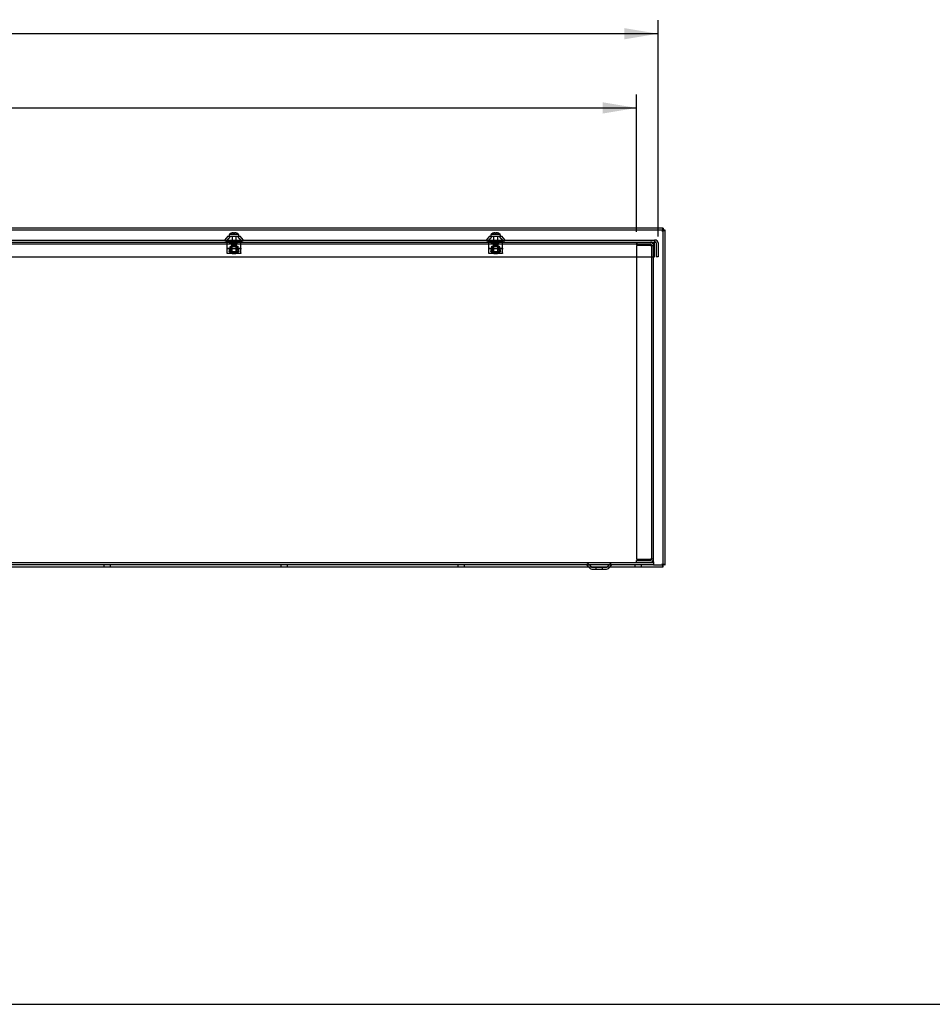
# Model space of a CAD drawing. Header units: inches. Extents: x 1 to 240, y -1 to 159.
# Tile 3 of 11: x 82 to 115, y 0 to 37. Entities that reach past the tile are written whole.
import ezdxf
from ezdxf.enums import TextEntityAlignment as Align
from ezdxf.lldxf.tags import DXFTag

# ---------------------------------------------------------------- set-up
doc = ezdxf.new("R2010")
doc.units = ezdxf.units.IN
doc.header["$MEASUREMENT"] = 0
for name, color, linetype in [('COM70472-33', 7, 'Continuous'), ('COM70473-33', 7, 'Continuous'), ('COM70474-5', 7, 'Continuous'), ('COM70985-13', 7, 'Continuous'), ('Default', 7, 'Continuous'), ('NTS16522', 7, 'Continuous'), ('RNG17670', 7, 'Continuous'), ('SCS19475', 7, 'Continuous')]:
    doc.layers.add(name, color=color, linetype=linetype)
doc.styles.add('SEACAD_Times_New_Roman', font='times.ttf')
tags = doc.linetypes.add('HIDDEN2', pattern=[0.1875, 0.125, -0.0625]).pattern_tags.tags
tags[6:7] = [DXFTag(74, 4), DXFTag(75, 0), DXFTag(340, '0'), DXFTag(46, 0.0), DXFTag(50, 0.0), DXFTag(44, 0.0), DXFTag(45, 0.0)]
tags[4:5] = [DXFTag(74, 4), DXFTag(75, 0), DXFTag(340, '0'), DXFTag(46, 0.0), DXFTag(50, 0.0), DXFTag(44, 0.0), DXFTag(45, 0.0)]
doc.dimstyles.new('HAMMOND_(STH_-_240x160)', dxfattribs={"dimtxt": 1, "dimasz": 1.25, "dimexe": 0.5, "dimexo": 0.5, "dimgap": 0.25, "dimtad": 0, "dimtih": 1, "dimtoh": 1, "dimzin": 0, "dimdsep": 46, "dimtxsty": 'SEACAD_Times_New_Roman', "dimblk1": '_SE_FILLED', "dimblk2": '_SE_FILLED', "dimsah": 1, "dimcen": 0.5, "dimadec": 0, "dimazin": 0, "dimtfac": 0.8, "dimtofl": 0, "dimtmove": 1, "dimatfit": 3, "dimfxl": 1, "dimtolj": 1, "dimtzin": 0, "dimarcsym": 0})

# ---------------------------------------------------------------- blocks, each defined once
blk = doc.blocks.new('SE6')
at = {"layer": 'COM70472-33', "color": 7, "linetype": 'HIDDEN2'}
for p, q in [((75.654, 28.488), (104.529, 28.488)), ((89.542, 28.56), (89.542, 28.488)), ((89.772, 28.488), (89.772, 28.56)), ((99.211, 28.56), (99.211, 28.488)), ((99.441, 28.488), (99.441, 28.56)), ((104.529, 28.56), (104.529, 28.452)), ((104.529, 28.452), (104.559, 28.452)), ((104.559, 28.452), (104.559, 28.56)), ((105.154, 28.007), (105.154, 28.56)), ((105.154, 16.704), (45.154, 16.704)), ((102.746, 16.674), (102.863, 16.557)), ((102.885, 16.548), (103.423, 16.548)), ((103.029, 16.548), (103.029, 16.476)), ((103.279, 16.476), (103.279, 16.548)), ((103.444, 16.557), (103.561, 16.674))]:
    blk.add_line(p, q, dxfattribs=at)
at = {"layer": 'COM70472-33', "color": 7, "linetype": 'Continuous'}
for p, q in [((105.154, 16.74), (105.154, 28.007)), ((105.154, 16.74), (105.154, 16.632)), ((105.154, 16.632), (45.154, 16.632)), ((102.695, 16.623), (102.813, 16.506)), ((102.885, 16.476), (103.423, 16.476)), ((103.495, 16.506), (103.612, 16.623))]:
    blk.add_line(p, q, dxfattribs=at)
at = {"layer": 'COM70472-33', "color": 7, "linetype": 'HIDDEN2'}
for centre, radius, start, end in [((102.674, 16.602), 0.102, 45, 90), ((102.885, 16.578), 0.03, 225, 270), ((103.423, 16.578), 0.03, 270, 315), ((103.633, 16.602), 0.102, 90, 135)]:
    blk.add_arc(centre, radius, start, end, dxfattribs=at)
at = {"layer": 'COM70472-33', "color": 7, "linetype": 'Continuous'}
for centre, radius, start, end in [((102.674, 16.602), 0.03, 45, 90), ((102.885, 16.578), 0.102, 225, 270), ((103.423, 16.578), 0.102, 270, 315), ((103.633, 16.602), 0.03, 90, 135)]:
    blk.add_arc(centre, radius, start, end, dxfattribs=at)
at = {"layer": 'COM70473-33', "color": 7, "linetype": 'Continuous'}
for p, q in [((89.433, 28.778), (89.306, 28.632)), ((89.433, 28.778), (89.881, 28.778)), ((90.008, 28.632), (89.881, 28.778)), ((99.102, 28.778), (98.975, 28.632)), ((99.102, 28.778), (99.55, 28.778)), ((99.677, 28.632), (99.55, 28.778)), ((45.107, 28.632), (105.201, 28.632)), ((105.218, 28.632), (105.201, 28.632)), ((105.201, 28.632), (105.201, 28.524)), ((105.218, 28.56), (105.201, 28.56)), ((105.201, 28.007), (105.201, 28.524)), ((105.254, 28.524), (105.254, 28.007)), ((105.326, 28.524), (105.326, 28.007)), ((45.107, 28.007), (105.201, 28.007)), ((105.326, 28.007), (105.254, 28.007))]:
    blk.add_line(p, q, dxfattribs=at)
at = {"layer": 'COM70473-33', "color": 7, "linetype": 'HIDDEN2'}
for p, q in [((89.528, 28.778), (89.36, 28.585)), ((89.953, 28.585), (89.785, 28.778)), ((99.197, 28.778), (99.029, 28.585)), ((99.622, 28.585), (99.454, 28.778)), ((45.107, 28.56), (105.201, 28.56))]:
    blk.add_line(p, q, dxfattribs=at)
for centre, start, end in [((89.306, 28.632), 270, 319), ((90.008, 28.632), 221, 270), ((98.975, 28.632), 270, 319), ((99.677, 28.632), 221, 270)]:
    blk.add_arc(centre, 0.072, start, end, dxfattribs=at)
at = {"layer": 'COM70473-33', "color": 7, "linetype": 'Continuous'}
for radius in [0.108, 0.036]:
    blk.add_arc((105.218, 28.524), radius, 0, 90, dxfattribs=at)
at = {"layer": 'COM70474-5', "color": 7, "linetype": 'HIDDEN2'}
for p, q in [((104.529, 28.488), (105.046, 28.488)), ((105.046, 28.435), (104.529, 28.435)), ((104.529, 28.435), (104.529, 16.849)), ((105.046, 28.435), (105.154, 28.435)), ((105.082, 28.435), (105.082, 28.452)), ((105.082, 28.435), (105.082, 16.849)), ((104.529, 16.849), (105.046, 16.849)), ((105.046, 16.796), (104.529, 16.796)), ((104.529, 16.724), (104.529, 16.796)), ((105.154, 16.849), (105.046, 16.849)), ((105.082, 16.832), (105.082, 16.849)), ((105.046, 16.724), (104.529, 16.724))]:
    blk.add_line(p, q, dxfattribs=at)
for centre, radius, start, end in [((105.046, 28.452), 0.108, 0, 90), ((105.046, 28.452), 0.036, 0, 90), ((105.046, 16.832), 0.108, 270, 0), ((105.046, 16.832), 0.036, 270, 0)]:
    blk.add_arc(centre, radius, start, end, dxfattribs=at)
at = {"layer": 'COM70985-13', "color": 7, "linetype": 'Continuous'}
for p, q in [((105.519, 29.07), (44.788, 29.07)), ((105.519, 28.998), (44.788, 28.998)), ((105.519, 29.07), (105.519, 28.998)), ((105.591, 28.998), (105.519, 28.998)), ((105.519, 16.632), (105.519, 28.998)), ((105.591, 16.632), (105.591, 28.998)), ((75.573, 16.56), (102.734, 16.56)), ((102.734, 16.584), (102.734, 16.56)), ((102.734, 16.56), (102.758, 16.56)), ((103.549, 16.56), (103.572, 16.56)), ((103.572, 16.56), (103.572, 16.583)), ((103.572, 16.56), (105.519, 16.56)), ((105.154, 16.632), (105.519, 16.632)), ((105.519, 16.56), (105.519, 16.632)), ((105.591, 16.632), (105.519, 16.632))]:
    blk.add_line(p, q, dxfattribs=at)
at = {"layer": 'COM70985-13', "color": 7, "linetype": 'HIDDEN2'}
for p, q in [((84.841, 16.632), (84.841, 16.56)), ((85.091, 16.56), (85.091, 16.632)), ((91.383, 16.632), (91.383, 16.56)), ((91.633, 16.56), (91.633, 16.632)), ((97.925, 16.632), (97.925, 16.56)), ((98.175, 16.56), (98.175, 16.632)), ((102.734, 16.632), (102.734, 16.584)), ((102.758, 16.56), (103.549, 16.56)), ((103.572, 16.583), (103.572, 16.632)), ((104.466, 16.632), (104.466, 16.56)), ((104.716, 16.56), (104.716, 16.632))]:
    blk.add_line(p, q, dxfattribs=at)
for points in [[(105.483, 28.962), (105.486, 28.976), (105.489, 28.99), (105.495, 29.016), (105.498, 29.028), (105.504, 29.048), (105.507, 29.056), (105.513, 29.067), (105.516, 29.07), (105.519, 29.07)], [(105.591, 28.998), (105.591, 28.995), (105.588, 28.992), (105.578, 28.986), (105.57, 28.983), (105.55, 28.977), (105.538, 28.974), (105.511, 28.968), (105.497, 28.965), (105.483, 28.962)], [(105.519, 16.56), (105.516, 16.56), (105.513, 16.563), (105.507, 16.574), (105.504, 16.582), (105.498, 16.602), (105.495, 16.614), (105.489, 16.64), (105.486, 16.654), (105.483, 16.668)], [(105.483, 16.668), (105.497, 16.665), (105.511, 16.662), (105.538, 16.656), (105.55, 16.653), (105.57, 16.647), (105.578, 16.644), (105.588, 16.638), (105.591, 16.635), (105.591, 16.632)]]:
    blk.add_open_spline(points, degree=3, knots=[0, 0, 0, 0, 0.25, 0.25, 0.5, 0.5, 0.75, 0.75, 1, 1, 1, 1], dxfattribs=at)
at = {"layer": 'COM70985-13', "color": 7, "linetype": 'Continuous'}
for points in [[(105.483, 28.962), (105.489, 28.971), (105.495, 28.981), (105.507, 28.994), (105.513, 28.998), (105.519, 28.998)], [(105.519, 28.998), (105.519, 28.992), (105.515, 28.986), (105.502, 28.974), (105.493, 28.968), (105.483, 28.962)], [(105.519, 16.632), (105.513, 16.632), (105.507, 16.636), (105.495, 16.649), (105.489, 16.659), (105.483, 16.668)], [(105.483, 16.668), (105.493, 16.662), (105.502, 16.656), (105.515, 16.644), (105.519, 16.638), (105.519, 16.632)]]:
    blk.add_open_spline(points, degree=3, knots=[0, 0, 0, 0, 0.5, 0.5, 1, 1, 1, 1], dxfattribs=at)
at = {"layer": 'NTS16522', "color": 7, "linetype": 'HIDDEN2'}
for p, q in [((89.407, 28.56), (89.407, 28.578)), ((89.407, 28.578), (89.907, 28.578)), ((89.407, 28.544), (89.407, 28.56)), ((89.407, 28.328), (89.407, 28.544)), ((89.47, 28.56), (89.47, 28.578)), ((89.514, 28.56), (89.514, 28.578)), ((89.514, 28.357), (89.521, 28.401)), ((89.521, 28.401), (89.793, 28.401)), ((89.536, 28.357), (89.536, 28.401)), ((89.55, 28.578), (89.55, 28.56)), ((89.562, 28.185), (89.562, 28.401)), ((89.579, 28.401), (89.579, 28.195)), ((89.735, 28.195), (89.735, 28.401)), ((89.752, 28.185), (89.752, 28.401)), ((89.764, 28.56), (89.764, 28.578)), ((89.778, 28.401), (89.778, 28.357)), ((89.793, 28.401), (89.8, 28.357)), ((89.8, 28.56), (89.8, 28.578)), ((89.844, 28.56), (89.844, 28.578)), ((89.907, 28.56), (89.907, 28.578)), ((89.907, 28.56), (89.907, 28.544)), ((89.907, 28.328), (89.907, 28.544)), ((99.076, 28.56), (99.076, 28.578)), ((99.076, 28.578), (99.576, 28.578)), ((99.076, 28.544), (99.076, 28.56)), ((99.076, 28.328), (99.076, 28.544)), ((99.139, 28.56), (99.139, 28.578)), ((99.182, 28.357), (99.19, 28.401)), ((99.183, 28.56), (99.183, 28.578)), ((99.19, 28.401), (99.461, 28.401)), ((99.205, 28.357), (99.205, 28.401)), ((99.219, 28.578), (99.219, 28.56)), ((99.231, 28.185), (99.231, 28.401)), ((99.248, 28.401), (99.248, 28.195)), ((99.404, 28.195), (99.404, 28.401)), ((99.421, 28.185), (99.421, 28.401)), ((99.433, 28.56), (99.433, 28.578)), ((99.446, 28.401), (99.446, 28.357)), ((99.461, 28.401), (99.469, 28.357)), ((99.469, 28.56), (99.469, 28.578)), ((99.513, 28.56), (99.513, 28.578)), ((99.576, 28.56), (99.576, 28.578)), ((99.576, 28.56), (99.576, 28.544)), ((99.576, 28.328), (99.576, 28.544)), ((89.407, 28.328), (89.907, 28.328)), ((89.407, 28.296), (89.407, 28.328)), ((89.907, 28.31), (89.407, 28.31)), ((89.407, 28.165), (89.407, 28.296)), ((89.407, 28.133), (89.407, 28.165)), ((89.407, 28.15), (89.907, 28.15)), ((89.907, 28.133), (89.407, 28.133)), ((89.481, 28.21), (89.499, 28.31)), ((89.481, 28.21), (89.502, 28.185)), ((89.481, 28.21), (89.507, 28.21)), ((89.514, 28.357), (89.499, 28.357)), ((89.499, 28.357), (89.499, 28.347)), ((89.512, 28.347), (89.499, 28.347)), ((89.502, 28.185), (89.507, 28.21)), ((89.812, 28.185), (89.502, 28.185)), ((89.524, 28.31), (89.507, 28.21)), ((89.507, 28.21), (89.807, 28.21)), ((89.514, 28.357), (89.508, 28.328)), ((89.514, 28.357), (89.515, 28.357)), ((89.536, 28.357), (89.515, 28.357)), ((89.55, 28.15), (89.55, 28.133)), ((89.579, 28.195), (89.569, 28.185)), ((89.579, 28.195), (89.735, 28.195)), ((89.745, 28.185), (89.735, 28.195)), ((89.764, 28.133), (89.764, 28.15)), ((89.799, 28.357), (89.778, 28.357)), ((89.807, 28.21), (89.789, 28.31)), ((89.799, 28.357), (89.8, 28.357)), ((89.8, 28.357), (89.805, 28.328)), ((89.8, 28.357), (89.815, 28.357)), ((89.815, 28.347), (89.802, 28.347)), ((89.833, 28.21), (89.807, 28.21)), ((89.812, 28.185), (89.807, 28.21)), ((89.812, 28.185), (89.833, 28.21)), ((89.815, 28.347), (89.815, 28.357)), ((89.815, 28.31), (89.833, 28.21)), ((89.907, 28.328), (89.907, 28.296)), ((89.907, 28.165), (89.907, 28.296)), ((89.907, 28.165), (89.907, 28.133)), ((99.076, 28.328), (99.576, 28.328)), ((99.076, 28.296), (99.076, 28.328)), ((99.576, 28.31), (99.076, 28.31)), ((99.076, 28.165), (99.076, 28.296)), ((99.076, 28.133), (99.076, 28.165)), ((99.076, 28.15), (99.576, 28.15)), ((99.576, 28.133), (99.076, 28.133)), ((99.15, 28.21), (99.168, 28.31)), ((99.15, 28.21), (99.171, 28.185)), ((99.15, 28.21), (99.175, 28.21)), ((99.182, 28.357), (99.167, 28.357)), ((99.167, 28.357), (99.167, 28.347)), ((99.181, 28.347), (99.167, 28.347)), ((99.171, 28.185), (99.175, 28.21)), ((99.481, 28.185), (99.171, 28.185)), ((99.193, 28.31), (99.175, 28.21)), ((99.175, 28.21), (99.476, 28.21)), ((99.182, 28.357), (99.177, 28.328)), ((99.182, 28.357), (99.184, 28.357)), ((99.205, 28.357), (99.184, 28.357)), ((99.219, 28.15), (99.219, 28.133)), ((99.248, 28.195), (99.238, 28.185)), ((99.248, 28.195), (99.404, 28.195)), ((99.414, 28.185), (99.404, 28.195)), ((99.433, 28.133), (99.433, 28.15)), ((99.468, 28.357), (99.446, 28.357)), ((99.476, 28.21), (99.458, 28.31)), ((99.468, 28.357), (99.469, 28.357)), ((99.469, 28.357), (99.474, 28.328)), ((99.469, 28.357), (99.484, 28.357)), ((99.471, 28.347), (99.484, 28.347)), ((99.501, 28.21), (99.476, 28.21)), ((99.481, 28.185), (99.476, 28.21)), ((99.481, 28.185), (99.501, 28.21)), ((99.484, 28.347), (99.484, 28.357)), ((99.484, 28.31), (99.501, 28.21)), ((99.576, 28.328), (99.576, 28.296)), ((99.576, 28.165), (99.576, 28.296)), ((99.576, 28.165), (99.576, 28.133))]:
    blk.add_line(p, q, dxfattribs=at)
for centre, start_param, end_param in [((89.457, 28.664), 0.820505, 0.946712), ((89.857, 28.664), -0.946712, -0.820505), ((99.126, 28.664), 0.820505, 0.946712), ((99.526, 28.664), -0.946712, -0.820505)]:
    blk.add_ellipse(centre, major_axis=(0, -0.451), ratio=0.176327, start_param=start_param, end_param=end_param, dxfattribs=at)
at = {"layer": 'RNG17670', "color": 7, "linetype": 'HIDDEN2'}
for p, q in [((89.755, 28.528), (89.486, 28.528)), ((89.486, 28.528), (89.486, 28.496)), ((89.755, 28.496), (89.486, 28.496)), ((89.532, 28.528), (89.532, 28.496)), ((89.755, 28.496), (89.755, 28.528)), ((99.424, 28.528), (99.155, 28.528)), ((99.155, 28.528), (99.155, 28.496)), ((99.424, 28.496), (99.155, 28.496)), ((99.201, 28.528), (99.201, 28.496)), ((99.424, 28.496), (99.424, 28.528))]:
    blk.add_line(p, q, dxfattribs=at)
at = {"layer": 'SCS19475', "color": 7, "linetype": 'Continuous'}
for p, q in [((89.499, 28.846), (89.496, 28.846)), ((89.6, 28.906), (89.642, 28.906)), ((89.642, 28.906), (89.642, 28.901)), ((89.672, 28.906), (89.714, 28.906)), ((89.672, 28.901), (89.672, 28.906)), ((89.815, 28.846), (89.817, 28.846)), ((99.168, 28.846), (99.165, 28.846)), ((99.269, 28.906), (99.311, 28.906)), ((99.311, 28.906), (99.311, 28.901)), ((99.341, 28.906), (99.383, 28.906)), ((99.341, 28.901), (99.341, 28.906)), ((99.484, 28.846), (99.486, 28.846))]:
    blk.add_line(p, q, dxfattribs=at)
at = {"layer": 'SCS19475', "color": 7, "linetype": 'HIDDEN2'}
for p, q in [((89.499, 28.846), (89.642, 28.846)), ((89.583, 28.778), (89.583, 28.458)), ((89.642, 28.846), (89.642, 28.901)), ((89.642, 28.846), (89.672, 28.846)), ((89.672, 28.846), (89.672, 28.901)), ((89.672, 28.846), (89.815, 28.846)), ((89.731, 28.458), (89.731, 28.778)), ((99.168, 28.846), (99.311, 28.846)), ((99.252, 28.778), (99.252, 28.458)), ((99.311, 28.846), (99.311, 28.901)), ((99.311, 28.846), (99.341, 28.846)), ((99.341, 28.846), (99.341, 28.901)), ((99.341, 28.846), (99.484, 28.846)), ((99.4, 28.458), (99.4, 28.778)), ((89.562, 28.458), (89.752, 28.458)), ((89.562, 28.458), (89.562, 28.163)), ((89.581, 28.458), (89.581, 28.143)), ((89.733, 28.458), (89.733, 28.143)), ((89.752, 28.163), (89.752, 28.458)), ((99.231, 28.458), (99.421, 28.458)), ((99.231, 28.458), (99.231, 28.163)), ((99.25, 28.458), (99.25, 28.143)), ((99.402, 28.458), (99.402, 28.143)), ((99.421, 28.163), (99.421, 28.458)), ((89.562, 28.163), (89.752, 28.163)), ((89.562, 28.163), (89.591, 28.133)), ((89.591, 28.133), (89.722, 28.133)), ((89.722, 28.133), (89.752, 28.163)), ((99.231, 28.163), (99.421, 28.163)), ((99.231, 28.163), (99.26, 28.133)), ((99.26, 28.133), (99.391, 28.133)), ((99.391, 28.133), (99.421, 28.163))]:
    blk.add_line(p, q, dxfattribs=at)
at = {"layer": 'SCS19475', "color": 7, "linetype": 'Continuous'}
for centre, start, end in [((89.603, 28.781), 148.865, 181.3147), ((89.71, 28.781), 358.6853, 31.135), ((99.272, 28.781), 148.865, 181.3147), ((99.379, 28.781), 358.6853, 31.135)]:
    blk.add_arc(centre, 0.125, start, end, dxfattribs=at)
for points, knots in [([(89.499, 28.846), (89.504, 28.854), (89.51, 28.862), (89.525, 28.877), (89.533, 28.883), (89.551, 28.893), (89.56, 28.897), (89.58, 28.903), (89.59, 28.905), (89.6, 28.906)], [0, 0, 0, 0, 0.25, 0.25, 0.5, 0.5, 0.75, 0.75, 1, 1, 1, 1]), ([(89.642, 28.901), (89.647, 28.901), (89.652, 28.901), (89.662, 28.901), (89.667, 28.901), (89.672, 28.901)], [0, 0, 0, 0, 0.5, 0.5, 1, 1, 1, 1]), ([(89.714, 28.906), (89.724, 28.905), (89.734, 28.903), (89.754, 28.897), (89.763, 28.893), (89.78, 28.883), (89.789, 28.877), (89.8, 28.866), (89.803, 28.862), (89.809, 28.854), (89.812, 28.85), (89.815, 28.846)], [0, 0, 0, 0, 0.25, 0.25, 0.5, 0.5, 0.75, 0.75, 0.875, 0.875, 1, 1, 1, 1]), ([(99.168, 28.846), (99.173, 28.854), (99.179, 28.862), (99.194, 28.877), (99.202, 28.883), (99.22, 28.893), (99.229, 28.897), (99.249, 28.903), (99.259, 28.905), (99.269, 28.906)], [0, 0, 0, 0, 0.25, 0.25, 0.5, 0.5, 0.75, 0.75, 1, 1, 1, 1]), ([(99.311, 28.901), (99.316, 28.901), (99.321, 28.901), (99.331, 28.901), (99.336, 28.901), (99.341, 28.901)], [0, 0, 0, 0, 0.5, 0.5, 1, 1, 1, 1]), ([(99.383, 28.906), (99.393, 28.905), (99.403, 28.903), (99.422, 28.897), (99.432, 28.893), (99.449, 28.883), (99.458, 28.877), (99.468, 28.866), (99.472, 28.862), (99.478, 28.854), (99.481, 28.85), (99.484, 28.846)], [0, 0, 0, 0, 0.25, 0.25, 0.5, 0.5, 0.75, 0.75, 0.875, 0.875, 1, 1, 1, 1])]:
    blk.add_open_spline(points, degree=3, knots=knots, dxfattribs=at)
blk = doc.blocks.new('DMBLK5683')
at = {"layer": 'Default', "linetype": 'Continuous'}
for points in [[(47.029, 33.723), (45.779, 33.514), (47.029, 33.306)], [(103.279, 33.723), (103.279, 33.306), (104.529, 33.514)]]:
    blk.add_hatch(color=7, dxfattribs=at).paths.add_polyline_path(points)
at = {"layer": 'Default', "color": 7, "linetype": 'Continuous'}
for p, q in [((45.779, 23.122), (45.779, 34.014)), ((104.529, 28.935), (104.529, 34.014)), ((45.779, 33.514), (71.557, 33.514)), ((78.75, 33.514), (104.529, 33.514))]:
    blk.add_line(p, q, dxfattribs=at)
at = {"layer": 'Default', "color": 7, "linetype": 'Continuous', "style": 'SEACAD_Times_New_Roman'}
for s, p in [('58.75', (73.448, 34.014)), ('OPENING', (71.907, 32.514))]:
    blk.add_text(s, height=1, dxfattribs=at).set_placement(p, align=Align.TOP_LEFT)
blk = doc.blocks.new('_SE_FILLED')
at = {"color": 0}
blk.add_line((0, 0), (-1, 0), dxfattribs=at)
blk.add_solid([(0, 0), (-1, -0.1665), (-1, 0.1665), (0, 0)], dxfattribs=at)
blk = doc.blocks.new('DMBLK5690')
at = {"layer": 'Default', "linetype": 'Continuous'}
for points in [[(46.232, 36.463), (44.982, 36.255), (46.232, 36.046)], [(104.076, 36.463), (104.076, 36.046), (105.326, 36.255)]]:
    blk.add_hatch(color=7, dxfattribs=at).paths.add_polyline_path(points)
at = {"layer": 'Default', "color": 7, "linetype": 'Continuous'}
for p, q in [((44.982, 29.024), (44.982, 36.755)), ((105.326, 28.766), (105.326, 36.755)), ((73.098, 36.255), (44.982, 36.255)), ((105.326, 36.255), (77.21, 36.255))]:
    blk.add_line(p, q, dxfattribs=at)
at = {"layer": 'Default', "color": 7, "linetype": 'Continuous', "style": 'SEACAD_Times_New_Roman'}
blk.add_text('60.34', height=1, dxfattribs=at).set_placement((73.448, 36.755), align=Align.TOP_LEFT)
blk = doc.blocks.new('BORDER')
at = {"layer": 'Default', "color": 7, "linetype": 'Continuous'}
blk.add_line((-41.86, 0), (0, 0), dxfattribs=at)

msp = doc.modelspace()

# ---------------------------------------------------------------- block references
at = {"layer": 'Default', "color": 7, "xscale": 5.7, "yscale": 5.7, "zscale": 5.7}
msp.add_blockref('BORDER', (239.562, 0.401), dxfattribs=at)
at = {"layer": 'Default'}
msp.add_blockref('SE6', (0, 0), dxfattribs=at)

# ---------------------------------------------------------------- dimensions: what is measured, and where the dimension line sits
at = {"layer": 'Default', "color": 7, "linetype": 'Continuous'}
for base, p1, p2, text, picture, middle in [((44.982, 36.255), (105.326, 28.266), (44.982, 28.524), '\\A1;<>', 'DMBLK5690', (75.154, 36.255)), ((104.529, 33.514), (45.779, 22.622), (104.529, 28.435), '\\A1;<>\\POPENING', 'DMBLK5683', (75.154, 33.514))]:
    dim = msp.add_linear_dim(base=base, p1=p1, p2=p2, text=text, dimstyle='HAMMOND_(STH_-_240x160)', override={"dimtmove": 0}, dxfattribs=at)
    dim.commit()
    dim.dimension.update_dxf_attribs({"geometry": picture, "text_midpoint": middle, "dimtype": 160})

doc.saveas('drawing.dxf')
